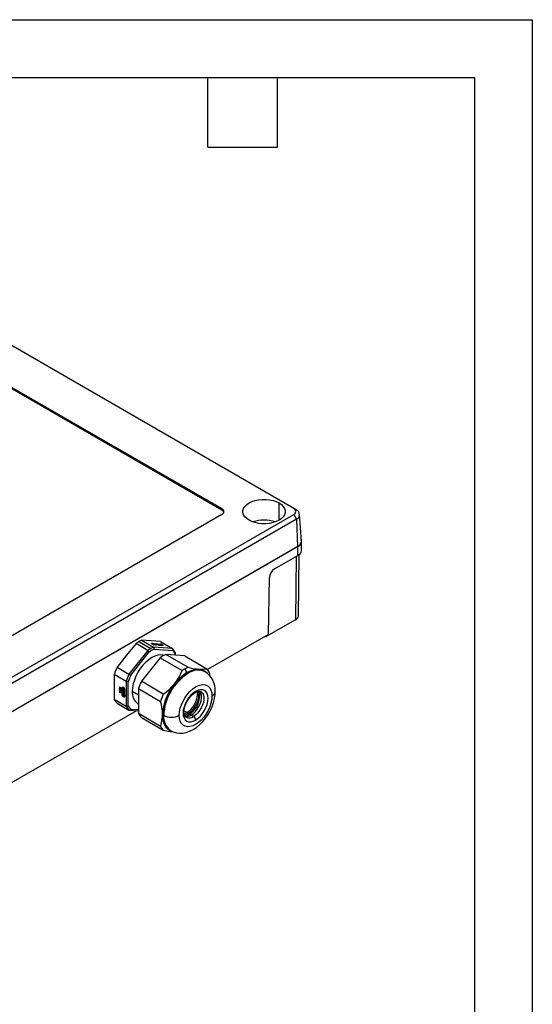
# Model space of a CAD drawing. Header units: millimetres. Extents: x 0 to 699, y 0 to 540.
# Tile 13 of 13: x 558 to 699, y 270 to 540. Entities that reach past the tile are written whole.
import ezdxf

# ---------------------------------------------------------------- set-up
doc = ezdxf.new("R2010")
doc.units = ezdxf.units.MM
doc.header["$LTSCALE"] = 2.5
doc.layers.add('TEXT', color=140, linetype='Continuous', lineweight=25)

msp = doc.modelspace()

# ---------------------------------------------------------------- linework, layer by layer
at = {"color": 7, "linetype": 'Continuous'}
for p, q in [((0.01, 539.76), (698.51, 539.76)), ((698.51, 539.76), (698.51, 0.01))]:
    msp.add_line(p, q, dxfattribs=at)
for p, q in [((633.12, 405.74), (510.79, 476.36)), ((510.8, 464.98), (613.4, 405.75)), ((613.4, 405.34), (510.8, 464.57)), ((613.4, 405.75), (613.4, 405.34)), ((629.1, 402.57), (629.1, 407.3)), ((633.86, 405.31), (633.12, 405.74)), ((546.14, 353.92), (633.12, 404.13)), ((613.4, 404.12), (546.16, 365.3)), ((633.86, 402.83), (546.89, 352.62)), ((633.12, 404.13), (633.86, 402.83)), ((633.86, 402.83), (634.19, 395.34)), ((635.22, 396.84), (634.75, 404.14)), ((635.26, 394.31), (635.29, 396.76)), ((547.22, 345.13), (634.19, 395.34)), ((634.26, 395.34), (547.22, 345.09)), ((634.25, 392.9), (634.26, 395.34)), ((627.87, 389.22), (634.25, 392.9)), ((633.77, 392.62), (633.63, 375.29)), ((634.4, 376.34), (634.58, 393.12)), ((626.21, 371.26), (626.44, 386.79)), ((633.63, 375.29), (625.59, 370.65)), ((626.21, 371.26), (609.51, 361.62)), ((625.37, 370.78), (625.59, 370.65)), ((625.59, 370.65), (625.59, 370.91)), ((589.9, 368.78), (587.31, 365.55)), ((593.16, 366.87), (589.9, 368.78)), ((590.67, 369.28), (593.92, 367.37)), ((591.44, 369.69), (594.69, 367.78)), ((594.03, 369.5), (591.44, 369.69)), ((596.62, 369.3), (594.03, 369.5)), ((594.21, 368.77), (594.19, 368.72)), ((594.27, 368.72), (594.25, 368.67)), ((594.46, 368.59), (594.46, 368.57)), ((594.52, 368.66), (594.53, 368.68)), ((594.53, 368.66), (594.54, 368.68)), ((594.61, 368.53), (594.63, 368.57)), ((594.63, 368.71), (594.62, 368.69)), ((594.63, 368.53), (594.65, 368.59)), ((594.65, 368.46), (594.83, 368.45)), ((594.65, 368.45), (594.65, 368.46)), ((594.83, 368.45), (594.69, 368.54)), ((594.69, 367.78), (594.88, 367.24)), ((599.87, 367.39), (594.69, 367.78)), ((594.71, 368.54), (594.72, 368.56)), ((594.72, 368.56), (594.95, 368.4)), ((594.95, 368.4), (594.72, 368.42)), ((594.81, 368.41), (594.83, 368.45)), ((595.36, 368.38), (594.82, 368.7)), ((594.87, 368.67), (594.88, 368.7)), ((594.88, 368.7), (595.32, 368.44)), ((594.88, 367.24), (599.96, 366.87)), ((595.43, 368.56), (595.15, 368.67)), ((595.16, 368.69), (595.41, 368.59)), ((595.16, 368.66), (595.16, 368.69)), ((595.31, 368.41), (595.32, 368.44)), ((595.32, 368.41), (595.34, 368.48)), ((595.41, 368.59), (595.34, 368.67)), ((595.34, 368.4), (595.37, 368.47)), ((595.38, 368.38), (595.41, 368.46)), ((595.41, 368.42), (595.39, 368.37)), ((595.4, 368.6), (595.42, 368.66)), ((595.4, 368.57), (595.41, 368.59)), ((595.41, 368.57), (595.44, 368.65)), ((595.42, 368.36), (595.42, 368.37)), ((595.49, 368.48), (595.43, 368.56)), ((595.44, 368.65), (595.5, 368.55)), ((595.48, 368.49), (595.5, 368.55)), ((595.5, 368.55), (595.75, 368.46)), ((595.5, 368.46), (595.53, 368.52)), ((595.53, 368.52), (595.58, 368.45)), ((595.74, 368.44), (595.53, 368.52)), ((595.57, 368.44), (595.58, 368.45)), ((595.62, 368.66), (595.6, 368.62)), ((595.68, 368.62), (595.66, 368.57)), ((595.74, 368.43), (595.75, 368.46)), ((595.76, 368.43), (595.76, 368.45)), ((595.86, 368.47), (595.87, 368.49)), ((595.93, 368.56), (595.94, 368.58)), ((596.52, 368.3), (595.98, 368.62)), ((596.02, 368.51), (596.03, 368.53)), ((596.02, 368.43), (596.04, 368.47)), ((596.05, 368.61), (596.48, 368.35)), ((596.2, 368.33), (596.1, 368.43)), ((596.11, 368.41), (596.13, 368.46)), ((596.13, 368.46), (596.28, 368.32)), ((596.28, 368.32), (596.28, 368.32)), ((596.85, 368.28), (596.32, 368.59)), ((596.38, 368.56), (596.39, 368.59)), ((596.39, 368.59), (596.86, 368.31)), ((596.47, 368.33), (596.48, 368.35)), ((596.48, 368.32), (596.5, 368.39)), ((596.5, 368.31), (596.53, 368.39)), ((596.86, 368.31), (596.52, 368.58)), ((596.54, 368.29), (596.57, 368.37)), ((596.57, 368.34), (596.55, 368.29)), ((596.58, 368.53), (596.6, 368.58)), ((596.58, 368.28), (596.59, 368.29)), ((596.6, 368.58), (597.23, 368.28)), ((596.61, 368.51), (596.62, 368.54)), ((596.62, 369.3), (599.87, 367.39)), ((596.62, 368.54), (596.96, 368.26)), ((597.25, 368.24), (596.62, 368.54)), ((597.23, 368.28), (596.75, 368.56)), ((596.8, 368.53), (596.81, 368.56)), ((596.82, 368.56), (597.35, 368.24)), ((596.86, 368.31), (596.84, 368.28)), ((596.96, 368.25), (596.92, 368.26)), ((596.96, 368.25), (596.96, 368.26)), ((597.22, 368.26), (597.23, 368.28)), ((597.35, 368.22), (597.3, 368.23)), ((597.34, 368.22), (597.35, 368.24)), ((599.87, 367.39), (599.96, 366.87)), ((587.31, 365.55), (584.72, 362.32)), ((593.16, 366.87), (587.97, 360.41)), ((588.45, 360.11), (593.53, 366.45)), ((596.55, 364.88), (591.37, 358.41)), ((593.16, 366.87), (593.53, 366.45)), ((596.55, 364.88), (602.56, 361.35)), ((604.09, 362.25), (598.08, 365.78)), ((603.27, 365.4), (598.08, 365.78)), ((600.64, 366.32), (600.64, 365.92)), ((600.64, 365.59), (600.64, 366.32)), ((600.64, 365.92), (600.64, 365.59)), ((603.27, 365.4), (609.28, 361.87)), ((584.72, 362.32), (587.97, 360.41)), ((603.87, 360.8), (603.33, 361.85)), ((583.95, 360.34), (587.21, 358.43)), ((583.95, 360.34), (583.95, 356.92)), ((587.97, 360.41), (588.45, 360.11)), ((604.11, 360.54), (604.08, 360.55)), ((608.82, 361.05), (608.67, 361.13)), ((608.68, 361.11), (608.84, 361.03)), ((608.84, 361.04), (608.82, 361.05)), ((610.25, 359.81), (610.05, 360.8)), ((583.95, 356.92), (583.95, 353.49)), ((585.38, 356.86), (585.37, 356.85)), ((585.37, 356.83), (585.37, 356.85)), ((585.4, 356.85), (585.37, 356.83)), ((585.42, 356.56), (585.37, 356.52)), ((585.37, 356.4), (585.37, 356.52)), ((585.42, 356.43), (585.37, 356.4)), ((585.39, 356.27), (585.37, 356.25)), ((585.38, 356.85), (585.69, 356.68)), ((585.43, 356.83), (585.38, 356.8)), ((585.5, 356.73), (585.38, 356.8)), ((585.44, 356.38), (585.39, 356.35)), ((585.56, 356.25), (585.39, 356.35)), ((585.39, 356.27), (585.57, 356.16)), ((585.44, 356.24), (585.39, 356.21)), ((585.47, 356.53), (585.42, 356.5)), ((585.42, 356.4), (585.42, 356.49)), ((585.48, 356.36), (585.42, 356.4)), ((585.43, 356.56), (585.48, 356.53)), ((585.5, 356.54), (585.43, 356.5)), ((585.43, 356.5), (585.48, 356.47)), ((585.48, 356.46), (585.52, 356.48)), ((585.48, 356.46), (585.48, 356.36)), ((585.53, 356.39), (585.48, 356.36)), ((585.5, 356.73), (585.54, 356.76)), ((585.5, 356.65), (585.5, 356.73)), ((585.55, 356.68), (585.5, 356.65)), ((585.53, 356.43), (585.53, 356.33)), ((585.53, 356.33), (585.56, 356.31)), ((585.59, 356.73), (585.55, 356.7)), ((585.55, 356.7), (585.65, 356.64)), ((585.55, 356.64), (585.55, 356.7)), ((585.56, 356.25), (585.62, 356.29)), ((585.63, 356.49), (585.57, 356.52)), ((585.59, 356.44), (585.57, 356.43)), ((585.57, 356.31), (585.57, 356.43)), ((585.57, 356.31), (585.62, 356.34)), ((585.62, 356.34), (585.57, 356.31)), ((585.62, 356.55), (585.58, 356.57)), ((585.62, 356.4), (585.62, 356.29)), ((585.64, 356.55), (585.71, 356.59)), ((585.7, 356.66), (585.65, 356.64)), ((585.65, 356.64), (585.65, 356.58)), ((585.71, 356.6), (585.65, 356.58)), ((585.71, 356.65), (585.71, 356.53)), ((585.94, 356.66), (586.11, 356.56)), ((585.94, 356.56), (585.94, 356.66)), ((586.03, 356.61), (585.94, 356.56)), ((586.11, 356.46), (585.94, 356.56)), ((586.23, 356.67), (586.11, 356.6)), ((586.21, 356.61), (586.11, 356.56)), ((586.11, 356.56), (586.11, 356.6)), ((586.2, 356.51), (586.11, 356.46)), ((586.11, 354.7), (586.11, 356.46)), ((586.17, 356.59), (586.2, 356.57)), ((586.2, 356.51), (586.2, 356.55)), ((586.61, 356.26), (586.2, 356.51)), ((586.28, 356.46), (586.2, 356.41)), ((586.2, 354.65), (586.2, 356.41)), ((586.2, 356.41), (586.42, 356.28)), ((586.25, 356.48), (586.25, 356.44)), ((586.41, 356.79), (586.27, 356.7)), ((586.42, 356.23), (586.28, 356.31)), ((586.28, 356.31), (586.28, 356.21)), ((586.36, 356.26), (586.28, 356.21)), ((586.51, 356.33), (586.42, 356.28)), ((586.55, 356.3), (586.42, 356.23)), ((586.42, 356.28), (586.42, 356.23)), ((586.56, 356.3), (586.47, 356.25)), ((586.47, 356.2), (586.47, 356.25)), ((586.47, 356.25), (586.61, 356.16)), ((586.48, 356.26), (586.49, 356.26)), ((586.61, 356.16), (586.61, 356.26)), ((586.77, 356.3), (586.69, 356.26)), ((586.69, 356.26), (586.69, 354.55)), ((587.21, 358.43), (587.77, 358.36)), ((587.21, 358.43), (587.21, 351.58)), ((587.77, 351.65), (587.77, 358.36)), ((590.6, 356.44), (596.61, 352.91)), ((590.6, 356.44), (590.6, 349.59)), ((597.38, 354.88), (591.37, 358.41)), ((585.45, 356.07), (585.37, 356.02)), ((585.37, 355.92), (585.37, 356.02)), ((585.42, 355.95), (585.37, 355.92)), ((585.39, 355.82), (585.37, 355.81)), ((585.39, 355.66), (585.37, 355.65)), ((585.39, 355.51), (585.37, 355.5)), ((585.57, 356.1), (585.39, 356.21)), ((585.42, 355.91), (585.39, 355.89)), ((585.4, 355.88), (585.39, 355.89)), ((585.39, 355.82), (585.59, 355.71)), ((585.44, 355.79), (585.39, 355.76)), ((585.57, 355.66), (585.39, 355.76)), ((585.39, 355.66), (585.54, 355.58)), ((585.44, 355.63), (585.39, 355.6)), ((585.54, 355.52), (585.39, 355.6)), ((585.39, 355.51), (585.57, 355.41)), ((585.44, 355.48), (585.39, 355.45)), ((585.57, 355.35), (585.39, 355.45)), ((585.4, 355.88), (585.42, 355.89)), ((585.42, 356), (585.42, 355.89)), ((585.48, 356.05), (585.43, 356.02)), ((585.45, 356.01), (585.5, 356.04)), ((585.47, 356), (585.45, 356.01)), ((585.46, 356.07), (585.52, 356.03)), ((585.52, 356.03), (585.47, 356)), ((585.47, 355.87), (585.47, 356)), ((585.52, 355.9), (585.47, 355.87)), ((585.61, 355.89), (585.49, 355.82)), ((585.52, 355.81), (585.49, 355.82)), ((585.52, 355.97), (585.56, 355.99)), ((585.52, 355.87), (585.52, 355.97)), ((585.62, 355.86), (585.52, 355.81)), ((585.62, 355.57), (585.54, 355.52)), ((585.55, 355.87), (585.61, 355.9)), ((585.56, 355.57), (585.62, 355.61)), ((585.64, 356.21), (585.57, 356.16)), ((585.57, 356.1), (585.62, 356.13)), ((585.65, 356.11), (585.57, 356.07)), ((585.57, 356.07), (585.57, 356.1)), ((585.57, 355.66), (585.61, 355.69)), ((585.57, 355.59), (585.57, 355.66)), ((585.62, 355.62), (585.57, 355.59)), ((585.59, 355.42), (585.57, 355.41)), ((585.57, 355.35), (585.62, 355.38)), ((585.65, 355.36), (585.57, 355.31)), ((585.57, 355.31), (585.57, 355.35)), ((585.62, 356.13), (585.68, 356.1)), ((585.67, 356.1), (585.62, 356.07)), ((585.62, 356.07), (585.62, 356.04)), ((585.68, 356.04), (585.62, 356.07)), ((585.62, 355.66), (585.62, 355.56)), ((585.62, 355.38), (585.68, 355.34)), ((585.67, 355.35), (585.62, 355.32)), ((585.62, 355.32), (585.62, 355.28)), ((585.68, 355.29), (585.62, 355.32)), ((586.11, 354.7), (586.2, 354.75)), ((586.28, 356.21), (586.61, 356.02)), ((586.28, 356.16), (586.61, 355.97)), ((586.28, 355.93), (586.28, 356.16)), ((586.36, 355.97), (586.28, 355.93)), ((586.61, 355.73), (586.28, 355.93)), ((586.28, 355.78), (586.28, 355.88)), ((586.28, 355.88), (586.61, 355.68)), ((586.36, 355.83), (586.28, 355.78)), ((586.57, 355.62), (586.28, 355.78)), ((586.28, 355.73), (586.57, 355.57)), ((586.28, 355.63), (586.28, 355.73)), ((586.37, 355.68), (586.28, 355.63)), ((586.57, 355.47), (586.28, 355.63)), ((586.28, 355.58), (586.57, 355.42)), ((586.28, 355.48), (586.28, 355.58)), ((586.37, 355.53), (586.28, 355.48)), ((586.61, 355.29), (586.28, 355.48)), ((586.28, 355.43), (586.61, 355.24)), ((586.28, 355.34), (586.28, 355.43)), ((586.36, 355.38), (586.28, 355.34)), ((586.57, 355.17), (586.28, 355.34)), ((586.28, 355.29), (586.57, 355.12)), ((586.28, 355.19), (586.28, 355.29)), ((586.37, 355.24), (586.28, 355.19)), ((586.57, 355.02), (586.28, 355.19)), ((586.28, 355.14), (586.57, 354.97)), ((586.28, 355.04), (586.28, 355.14)), ((586.37, 355.09), (586.28, 355.04)), ((586.61, 354.84), (586.28, 355.04)), ((586.28, 354.99), (586.61, 354.79)), ((586.28, 354.84), (586.28, 354.99)), ((586.4, 354.92), (586.28, 354.84)), ((586.33, 354.82), (586.28, 354.84)), ((586.28, 354.79), (586.69, 354.55)), ((586.28, 354.64), (586.28, 354.79)), ((586.41, 354.72), (586.28, 354.64)), ((586.33, 354.62), (586.28, 354.64)), ((586.41, 356.09), (586.33, 356.04)), ((586.33, 356.04), (586.33, 355.99)), ((586.61, 355.88), (586.33, 356.04)), ((586.33, 355.99), (586.61, 355.83)), ((586.33, 354.87), (586.41, 354.91)), ((586.33, 354.87), (586.33, 354.82)), ((586.42, 354.81), (586.33, 354.87)), ((586.41, 354.72), (586.33, 354.67)), ((586.33, 354.67), (586.33, 354.62)), ((586.69, 354.45), (586.33, 354.67)), ((586.5, 354.86), (586.42, 354.81)), ((586.55, 354.83), (586.42, 354.76)), ((586.42, 354.76), (586.42, 354.81)), ((586.47, 354.73), (586.42, 354.76)), ((586.61, 356.11), (586.47, 356.2)), ((586.55, 354.83), (586.47, 354.78)), ((586.47, 354.78), (586.47, 354.73)), ((586.57, 354.73), (586.47, 354.78)), ((586.61, 355.64), (586.57, 355.62)), ((586.57, 355.57), (586.57, 355.62)), ((586.61, 355.59), (586.57, 355.57)), ((586.61, 355.49), (586.57, 355.47)), ((586.57, 355.42), (586.57, 355.47)), ((586.61, 355.44), (586.57, 355.42)), ((586.61, 355.2), (586.57, 355.17)), ((586.57, 355.12), (586.57, 355.17)), ((586.57, 355.12), (586.61, 355.15)), ((586.61, 355.05), (586.57, 355.02)), ((586.57, 354.97), (586.57, 355.02)), ((586.61, 355), (586.57, 354.97)), ((586.61, 354.75), (586.57, 354.73)), ((586.57, 354.68), (586.57, 354.73)), ((586.61, 354.7), (586.57, 354.68)), ((586.61, 354.65), (586.57, 354.68)), ((586.61, 356.02), (586.61, 356.11)), ((586.61, 355.97), (586.61, 355.88)), ((586.61, 355.83), (586.61, 355.73)), ((586.61, 355.68), (586.61, 355.29)), ((586.61, 355.24), (586.61, 354.84)), ((586.61, 354.79), (586.61, 354.65)), ((586.62, 354.2), (586.77, 354.29)), ((586.78, 354.6), (586.69, 354.55)), ((586.69, 354.45), (586.78, 354.5)), ((586.69, 354.45), (586.69, 354.36)), ((586.84, 354.44), (586.69, 354.36)), ((586.75, 354.58), (586.78, 354.57)), ((586.78, 354.3), (586.77, 354.29)), ((586.78, 356.21), (586.78, 354.5)), ((586.78, 354.5), (586.95, 354.4)), ((586.87, 354.45), (586.78, 354.4)), ((586.95, 354.3), (586.78, 354.4)), ((586.78, 354.4), (586.78, 354.31)), ((586.84, 354.47), (586.84, 354.44)), ((586.84, 354.44), (586.84, 354.43)), ((586.95, 354.4), (586.95, 354.3)), ((590.6, 354.65), (588.87, 355.65)), ((606.98, 355.64), (607.15, 354.76)), ((583.95, 353.49), (587.21, 351.58)), ((584.72, 352.42), (587.97, 350.51)), ((587.21, 351.58), (587.77, 351.65)), ((590.41, 352.26), (590.6, 352.15)), ((590.01, 350.36), (554.98, 330.14)), ((587.97, 350.51), (588.45, 350.71)), ((587.97, 350.51), (590.6, 350.32)), ((590.6, 350.55), (588.45, 350.71)), ((596.61, 346.06), (590.6, 349.59)), ((591.37, 348.52), (597.38, 344.99)), ((603.89, 349.86), (603.05, 350.35)), ((605.01, 349.16), (605.66, 348.78)), ((599.35, 344.92), (599.37, 344.91))]:
    msp.add_line(p, q)
at = {"flags": 128}
for points in [[(620.9, 402.57), (620.25, 403.01), (619.74, 403.52), (619.4, 404.07), (619.22, 404.64), (619.22, 405.22), (619.4, 405.8), (619.74, 406.35), (620.25, 406.85), (620.9, 407.3), (621.67, 407.68), (622.55, 407.97), (623.5, 408.17), (624.5, 408.27), (625.51, 408.27), (626.5, 408.17), (627.45, 407.97), (628.33, 407.68), (629.1, 407.3)], [(629.1, 407.3), (629.75, 406.85), (630.26, 406.35), (630.6, 405.8), (630.78, 405.22), (630.78, 404.64), (630.6, 404.07), (630.26, 403.52), (629.75, 403.01), (629.1, 402.57), (628.33, 402.19), (627.45, 401.9), (626.5, 401.7), (625.51, 401.6), (624.5, 401.6), (623.5, 401.7), (622.55, 401.9), (621.67, 402.19), (620.9, 402.57)], [(594.44, 368.58), (594.37, 368.61), (594.31, 368.64), (594.25, 368.67), (594.21, 368.7), (594.18, 368.72), (594.17, 368.75), (594.18, 368.76), (594.21, 368.77)], [(594.3, 368.73), (594.28, 368.73), (594.27, 368.72), (594.27, 368.7), (594.29, 368.68), (594.32, 368.66), (594.36, 368.64), (594.41, 368.61), (594.46, 368.59)], [(594.46, 368.59), (594.5, 368.58), (594.53, 368.57), (594.56, 368.57), (594.59, 368.56), (594.61, 368.57), (594.62, 368.57), (594.63, 368.57), (594.63, 368.58)], [(594.55, 368.72), (594.54, 368.73), (594.53, 368.74), (594.53, 368.74), (594.55, 368.74), (594.56, 368.74), (594.59, 368.73), (594.61, 368.72), (594.63, 368.71)], [(594.54, 368.68), (594.54, 368.67), (594.55, 368.67), (594.55, 368.67), (594.55, 368.66), (594.55, 368.66), (594.55, 368.66), (594.55, 368.66), (594.55, 368.66)], [(594.63, 368.71), (594.65, 368.7), (594.65, 368.69), (594.65, 368.69), (594.64, 368.69), (594.62, 368.69), (594.6, 368.7), (594.57, 368.71), (594.55, 368.72)], [(594.63, 368.58), (594.63, 368.59), (594.63, 368.59), (594.63, 368.59), (594.63, 368.59), (594.64, 368.59), (594.64, 368.59), (594.65, 368.59), (594.65, 368.59)], [(594.66, 368.44), (594.65, 368.45), (594.64, 368.45), (594.64, 368.46), (594.64, 368.46), (594.64, 368.46), (594.64, 368.46), (594.65, 368.46), (594.65, 368.46)], [(594.82, 368.7), (594.81, 368.71), (594.8, 368.72), (594.81, 368.72), (594.81, 368.72), (594.83, 368.72), (594.85, 368.71), (594.87, 368.7), (594.88, 368.7)], [(595.15, 368.67), (595.13, 368.67), (595.11, 368.68), (595.1, 368.69), (595.09, 368.7), (595.1, 368.7), (595.11, 368.7), (595.12, 368.7), (595.14, 368.69), (595.16, 368.69)], [(595.34, 368.67), (595.34, 368.68), (595.35, 368.68), (595.35, 368.68), (595.37, 368.68), (595.38, 368.67), (595.39, 368.67), (595.41, 368.66), (595.42, 368.66)], [(595.42, 368.44), (595.42, 368.43), (595.41, 368.43), (595.41, 368.42), (595.41, 368.41), (595.41, 368.4), (595.41, 368.39), (595.42, 368.38), (595.42, 368.37)], [(595.42, 368.37), (595.42, 368.37), (595.42, 368.37), (595.42, 368.37), (595.42, 368.37), (595.42, 368.37), (595.42, 368.36), (595.42, 368.36), (595.41, 368.37)], [(595.58, 368.45), (595.58, 368.44), (595.58, 368.44), (595.56, 368.44), (595.54, 368.44), (595.52, 368.45), (595.51, 368.46), (595.49, 368.47), (595.49, 368.48)], [(595.85, 368.47), (595.78, 368.5), (595.72, 368.53), (595.66, 368.56), (595.62, 368.59), (595.59, 368.62), (595.58, 368.64), (595.59, 368.66), (595.62, 368.66)], [(595.74, 368.55), (595.72, 368.57), (595.7, 368.58), (595.69, 368.59), (595.68, 368.61), (595.68, 368.61), (595.68, 368.62), (595.69, 368.63), (595.71, 368.63)], [(595.76, 368.45), (595.77, 368.44), (595.78, 368.44), (595.78, 368.43), (595.78, 368.43), (595.77, 368.43), (595.76, 368.43), (595.75, 368.43), (595.74, 368.44)], [(596.04, 368.48), (596.04, 368.47), (596.03, 368.46), (596.02, 368.46), (596, 368.46), (595.97, 368.46), (595.94, 368.47), (595.91, 368.48), (595.87, 368.49)], [(595.98, 368.62), (595.97, 368.62), (595.97, 368.63), (595.97, 368.63), (595.98, 368.63), (595.99, 368.63), (596.01, 368.63), (596.03, 368.62), (596.05, 368.61)], [(596.32, 368.59), (596.31, 368.6), (596.31, 368.6), (596.31, 368.61), (596.32, 368.61), (596.33, 368.61), (596.35, 368.6), (596.37, 368.59), (596.39, 368.59)], [(596.52, 368.58), (596.51, 368.59), (596.51, 368.59), (596.52, 368.6), (596.53, 368.6), (596.54, 368.59), (596.56, 368.59), (596.58, 368.58), (596.6, 368.58)], [(596.59, 368.35), (596.58, 368.35), (596.57, 368.34), (596.57, 368.33), (596.57, 368.33), (596.57, 368.32), (596.57, 368.31), (596.58, 368.3), (596.59, 368.29)], [(596.59, 368.29), (596.59, 368.28), (596.59, 368.28), (596.59, 368.28), (596.59, 368.28), (596.59, 368.28), (596.58, 368.28), (596.58, 368.28), (596.58, 368.28)], [(596.75, 368.56), (596.74, 368.57), (596.73, 368.58), (596.73, 368.58), (596.74, 368.58), (596.76, 368.58), (596.78, 368.57), (596.8, 368.56), (596.81, 368.56)], [(596.96, 368.26), (596.97, 368.26), (596.97, 368.26), (596.97, 368.26), (596.97, 368.26), (596.97, 368.25), (596.97, 368.25), (596.96, 368.25), (596.96, 368.25)], [(597.35, 368.24), (597.36, 368.24), (597.36, 368.23), (597.36, 368.23), (597.37, 368.23), (597.36, 368.23), (597.36, 368.22), (597.36, 368.22), (597.35, 368.22)], [(597.56, 365.51), (597.34, 365.57), (596.63, 365.66), (595.86, 365.57), (595.04, 365.31), (594.21, 364.9), (593.37, 364.33), (592.56, 363.63), (591.78, 362.81), (591.07, 361.89), (590.43, 360.89), (589.89, 359.84), (589.45, 358.77), (589.13, 357.69), (588.93, 356.65), (588.87, 355.65)], [(603.87, 360.8), (604.82, 361.28), (605.76, 361.6), (606.65, 361.74), (607.49, 361.71), (608.26, 361.5), (608.94, 361.12), (609.43, 360.68)], [(585.37, 356.85), (585.37, 356.85), (585.37, 356.85), (585.37, 356.85), (585.37, 356.86), (585.38, 356.86), (585.38, 356.86), (585.38, 356.86), (585.38, 356.85)], [(585.37, 356.52), (585.37, 356.54), (585.37, 356.55), (585.38, 356.55), (585.38, 356.56), (585.39, 356.56), (585.4, 356.56), (585.41, 356.56), (585.43, 356.56)], [(585.37, 356.25), (585.37, 356.26), (585.37, 356.26), (585.37, 356.27), (585.37, 356.27), (585.38, 356.27), (585.38, 356.27), (585.39, 356.27), (585.39, 356.27)], [(585.42, 356.49), (585.42, 356.49), (585.42, 356.5), (585.42, 356.5), (585.42, 356.5), (585.42, 356.5), (585.42, 356.5), (585.42, 356.5), (585.43, 356.5)], [(585.56, 356.31), (585.56, 356.31), (585.56, 356.31), (585.57, 356.31), (585.57, 356.31), (585.57, 356.31), (585.57, 356.31), (585.57, 356.31), (585.57, 356.31)], [(585.62, 356.29), (585.62, 356.27), (585.61, 356.26), (585.61, 356.25), (585.6, 356.25), (585.59, 356.25), (585.58, 356.25), (585.57, 356.25), (585.56, 356.25)], [(585.57, 356.43), (585.57, 356.44), (585.58, 356.44), (585.58, 356.45), (585.59, 356.44), (585.6, 356.43), (585.61, 356.42), (585.62, 356.41), (585.62, 356.4)], [(585.65, 356.58), (585.65, 356.57), (585.65, 356.56), (585.65, 356.55), (585.64, 356.55), (585.64, 356.55), (585.63, 356.55), (585.62, 356.55), (585.62, 356.55)], [(585.71, 356.53), (585.7, 356.52), (585.7, 356.5), (585.69, 356.49), (585.68, 356.48), (585.67, 356.48), (585.66, 356.48), (585.64, 356.48), (585.63, 356.49)], [(586.11, 356.6), (586.14, 356.73), (586.21, 356.81), (586.32, 356.83), (586.45, 356.79), (586.57, 356.68), (586.68, 356.54), (586.76, 356.37), (586.78, 356.21)], [(586.2, 356.55), (586.22, 356.65), (586.27, 356.71), (586.35, 356.72), (586.45, 356.69), (586.54, 356.61), (586.62, 356.5), (586.68, 356.38), (586.69, 356.26)], [(586.29, 356.83), (586.28, 356.81), (586.25, 356.69)], [(586.41, 356.79), (586.41, 356.79), (586.43, 356.8)], [(601.74, 349.09), (601.8, 350.02), (602.01, 351.01), (602.34, 352.01), (602.79, 353.01), (603.34, 353.97), (603.98, 354.86), (604.69, 355.65), (605.45, 356.33), (606.23, 356.87), (607.01, 357.25), (607.76, 357.46), (608.47, 357.5), (609.11, 357.36), (609.67, 357.05), (610.12, 356.58), (610.45, 355.96), (610.65, 355.22), (610.72, 354.36)], [(585.37, 356.02), (585.37, 356.04), (585.37, 356.05), (585.38, 356.06), (585.39, 356.07), (585.41, 356.08), (585.42, 356.08), (585.44, 356.07), (585.46, 356.07)], [(585.37, 355.81), (585.37, 355.81), (585.37, 355.82), (585.37, 355.82), (585.38, 355.82), (585.38, 355.83), (585.38, 355.83), (585.39, 355.83), (585.39, 355.82)], [(585.37, 355.65), (585.37, 355.65), (585.37, 355.66), (585.37, 355.66), (585.38, 355.66), (585.38, 355.66), (585.38, 355.66), (585.39, 355.66), (585.39, 355.66)], [(585.37, 355.5), (585.37, 355.5), (585.37, 355.51), (585.37, 355.51), (585.37, 355.51), (585.38, 355.51), (585.38, 355.52), (585.39, 355.51), (585.39, 355.51)], [(585.42, 355.89), (585.42, 355.88), (585.42, 355.88), (585.42, 355.88), (585.41, 355.87), (585.41, 355.87), (585.41, 355.87), (585.41, 355.87), (585.4, 355.88)], [(585.45, 356.01), (585.44, 356.02), (585.44, 356.02), (585.43, 356.02), (585.43, 356.02), (585.42, 356.01), (585.42, 356.01), (585.42, 356.01), (585.42, 356)], [(585.52, 356.03), (585.56, 356), (585.59, 355.96), (585.61, 355.91), (585.62, 355.86), (585.61, 355.82), (585.59, 355.8), (585.56, 355.79), (585.52, 355.81)], [(585.56, 355.89), (585.56, 355.89), (585.56, 355.88), (585.55, 355.87), (585.55, 355.87), (585.54, 355.86), (585.54, 355.86), (585.53, 355.86), (585.52, 355.87)], [(585.54, 355.58), (585.54, 355.57), (585.55, 355.57), (585.55, 355.57), (585.56, 355.57), (585.56, 355.58), (585.57, 355.58), (585.57, 355.59), (585.57, 355.59)], [(585.62, 355.56), (585.62, 355.55), (585.61, 355.53), (585.61, 355.52), (585.59, 355.51), (585.58, 355.51), (585.57, 355.51), (585.55, 355.51), (585.54, 355.52)], [(585.57, 356.16), (585.57, 356.17), (585.58, 356.18), (585.58, 356.18), (585.59, 356.18), (585.6, 356.17), (585.61, 356.16), (585.62, 356.15), (585.62, 356.13)], [(585.62, 356.04), (585.62, 356.03), (585.61, 356.02), (585.6, 356.02), (585.59, 356.02), (585.58, 356.03), (585.58, 356.04), (585.57, 356.06), (585.57, 356.07)], [(585.57, 355.41), (585.57, 355.42), (585.58, 355.42), (585.58, 355.43), (585.59, 355.42), (585.6, 355.41), (585.61, 355.4), (585.62, 355.39), (585.62, 355.38)], [(585.62, 355.28), (585.62, 355.27), (585.61, 355.27), (585.6, 355.27), (585.59, 355.27), (585.58, 355.28), (585.58, 355.29), (585.57, 355.3), (585.57, 355.31)], [(585.68, 356.1), (585.69, 356.09), (585.7, 356.08), (585.7, 356.07), (585.7, 356.05), (585.7, 356.04), (585.7, 356.04), (585.69, 356.04), (585.68, 356.04)], [(585.68, 355.34), (585.69, 355.34), (585.7, 355.32), (585.7, 355.31), (585.7, 355.3), (585.7, 355.29), (585.7, 355.28), (585.69, 355.28), (585.68, 355.29)], [(586.78, 354.31), (586.76, 354.18), (586.68, 354.1), (586.57, 354.08), (586.45, 354.12), (586.32, 354.23), (586.21, 354.37), (586.14, 354.54), (586.11, 354.7)], [(586.69, 354.36), (586.68, 354.26), (586.62, 354.2), (586.54, 354.19), (586.45, 354.22), (586.35, 354.3), (586.27, 354.41), (586.22, 354.53), (586.2, 354.65)], [(586.61, 354.2), (586.72, 354.16), (586.75, 354.16)], [(599.37, 344.92), (600.11, 344.55), (600.96, 344.31), (601.84, 344.2), (602.74, 344.24), (603.65, 344.41), (604.58, 344.73), (605.52, 345.19), (606.45, 345.79), (607.34, 346.52), (608.18, 347.36), (608.94, 348.29), (609.63, 349.29), (610.23, 350.35), (610.73, 351.46), (611.13, 352.59), (611.41, 353.74), (611.57, 354.91), (611.6, 355.61)], [(610.72, 354.36), (610.65, 353.43), (610.45, 352.45), (610.12, 351.44), (609.67, 350.44), (609.11, 349.49), (608.47, 348.59), (607.76, 347.8), (607.01, 347.12), (606.23, 346.59), (605.45, 346.21), (604.69, 346), (603.98, 345.96), (603.34, 346.1), (602.79, 346.4), (602.34, 346.87), (602.01, 347.49), (601.8, 348.24), (601.74, 349.09)], [(606.23, 355.65), (605.56, 355.18), (604.91, 354.58), (604.32, 353.87), (603.8, 353.08), (603.37, 352.23), (603.06, 351.37), (602.86, 350.52), (602.8, 349.71), (602.86, 348.99), (603.06, 348.36), (603.37, 347.87), (603.8, 347.53), (604.32, 347.34), (604.91, 347.33), (605.56, 347.48), (606.23, 347.8)], [(603.61, 348.58), (603.55, 348.61), (603.33, 348.83), (603.17, 349.14), (603.06, 349.62), (603.03, 350.18), (603.1, 350.83), (603.27, 351.52), (603.54, 352.24), (603.9, 352.96), (604.33, 353.64), (604.82, 354.25), (605.35, 354.77), (605.88, 355.18), (606.07, 355.3)], [(605.01, 349.16), (605.61, 349.58), (606.18, 350.13), (606.69, 350.78), (607.14, 351.5), (607.49, 352.26), (607.74, 353.03), (607.86, 353.77), (607.86, 354.46), (607.74, 355.05), (607.49, 355.54), (607.33, 355.73)], [(607.72, 355.55), (607.79, 355.5), (608.14, 355.16), (608.38, 354.67), (608.51, 354.07), (608.51, 353.39), (608.38, 352.65), (608.14, 351.88), (607.79, 351.12), (607.34, 350.4), (606.83, 349.75), (606.26, 349.2), (605.66, 348.78)], [(606.23, 347.8), (606.9, 348.27), (607.54, 348.87), (608.13, 349.58), (608.65, 350.38), (609.08, 351.22), (609.4, 352.09), (609.59, 352.94), (609.66, 353.74), (609.59, 354.47), (609.4, 355.09), (609.08, 355.58), (608.65, 355.93), (608.13, 356.11), (607.54, 356.12), (606.9, 355.97), (606.23, 355.65)], [(606.62, 355.56), (606.67, 355.36), (606.72, 354.76)], [(603.89, 349.86), (603.34, 349.6), (603.06, 349.51)], [(597.38, 344.99), (599.17, 344.65), (600.18, 344.53)]]:
    msp.add_lwpolyline(points, dxfattribs=at)
for centre, radius, start, end in [((613.09, 404.93), 0.873, 290.7834, 69.2166), ((612.93, 404.35), 1.1, 20.0363, 64.2715), ((632.81, 404.93), 0.863, 290.7834, 69.2166), ((633.39, 404.07), 1.32, 290.7834, 69.2166), ((625, 393.16), 9.42, 71.283, 108.717), ((633.56, 396.87), 1.65, 292.4283, 359.1251), ((633.72, 396.78), 1.54, 290.6825, 17.4785), ((633.52, 394.5), 1.75, 294.42, 353.7871), ((633.09, 376.49), 1.32, 294.42, 353.7871), ((596.15, 359.97), 10.81, 120.486, 125.3311), ((595.36, 361.32), 9.24, 115.1186, 120.4967), ((599.41, 358.06), 10.81, 120.486, 125.3311), ((599.06, 358.57), 9.62, 115.7357, 125.1137), ((598.61, 359.41), 9.24, 115.1186, 120.4967), ((594.18, 368.01), 0.754, 62.219, 87.553), ((594.23, 368.19), 0.55, 62.4473, 82.3154), ((594.61, 368.84), 0.313, 238.1763, 286.5113), ((594.54, 368.78), 0.123, 239.7613, 273.6589), ((594.46, 368.54), 0.159, 59.7683, 64.5525), ((594.62, 368.39), 0.204, 60.1284, 79.1493), ((594.75, 368.6), 0.181, 239.6734, 261.895), ((594.66, 368.46), 0.119, 57.917, 59.5963), ((595.36, 368.44), 0.0382, 116.0126, 180.8512), ((595.35, 368.43), 0.0438, 67.7083, 101.0837), ((595.43, 368.51), 0.145, 239.639, 261.8947), ((595.3, 368.27), 0.218, 60.3656, 72.0829), ((595.4, 368.43), 0.0271, 18.8985, 72.0731), ((595.39, 368.6), 0.0594, 44.2377, 61.7064), ((595.58, 367.91), 0.754, 62.219, 87.553), ((595.62, 367.93), 0.705, 59.5485, 82.2927), ((596.15, 369.26), 0.817, 240.2495, 250.2841), ((595.68, 368.3), 0.177, 59.7982, 64.9542), ((596.04, 368.85), 0.422, 242.9711, 277.6481), ((595.25, 367.2), 1.53, 59.7049, 63.6139), ((595.92, 368.41), 0.135, 30.2109, 66.7031), ((595.63, 367.83), 0.808, 51.3045, 60.2049), ((596.25, 368.42), 0.102, 235.177, 282.4725), ((596.52, 368.36), 0.0382, 116.0126, 180.8512), ((596.51, 368.35), 0.0438, 67.7083, 101.0837), ((596.6, 368.42), 0.145, 239.639, 261.8947), ((596.46, 368.18), 0.218, 60.3656, 72.0829), ((596.56, 368.34), 0.0271, 18.8985, 72.0731), ((596.82, 368.68), 0.141, 239.5774, 240.391), ((596.75, 368.44), 0.129, 58.715, 59.5781), ((596.94, 368.43), 0.181, 239.639, 261.8947), ((597.33, 368.4), 0.172, 243.6572, 262.2304), ((596.99, 364.51), 4.08, 26.3411, 44.9223), ((602.36, 356.74), 10.01, 115.3237, 125.5257), ((597.15, 364.14), 3.92, 27.0883, 44.1752), ((599.97, 355.25), 16.8, 155.1274, 162.3456), ((608.81, 352.53), 10.81, 120.486, 125.3311), ((608.02, 353.88), 9.24, 115.1186, 120.4967), ((607.58, 374.22), 12.46, 253.7613, 277.8275), ((606.39, 358.99), 4.08, 26.3411, 44.9223), ((603.22, 353.34), 16.8, 155.1275, 162.3456), ((603.15, 353.38), 16.16, 155.4189, 162.0541), ((611.78, 348.47), 14.65, 122.7244, 177.2694), ((589.11, 366.82), 14.52, 304.7091, 337.8856), ((611.87, 348.43), 14.41, 122.6896, 177.3042), ((611.9, 348.4), 14.43, 122.7244, 177.2694), ((606.89, 356.73), 4.75, 67.9408, 126.2988), ((606.89, 356.78), 4.68, 65.3499, 126.5404), ((605.63, 355.99), 5.98, 356.3952, 57.5022), ((585.41, 356.83), 0.0387, 182.8312, 237.17), ((585.42, 356.4), 0.0556, 182.8312, 237.17), ((585.42, 356.25), 0.0556, 182.8312, 237.17), ((585.41, 356.42), 0.125, 2.8312, 57.17), ((585.47, 356.46), 0.0139, 2.8312, 57.17), ((585.66, 356.66), 0.165, 182.8312, 237.17), ((585.63, 356.64), 0.0825, 182.8291, 237.1698), ((585.67, 356.64), 0.0387, 2.8312, 57.17), ((606.61, 351.34), 16.8, 155.1274, 162.3456), ((585.41, 355.92), 0.0387, 182.8312, 237.17), ((585.42, 355.81), 0.0556, 182.8312, 237.17), ((585.42, 355.65), 0.0556, 182.8312, 237.17), ((585.42, 355.5), 0.0556, 182.8312, 237.17), ((585.53, 355.87), 0.0562, 182.8312, 237.17), ((585.46, 355.89), 0.103, 3.0649, 52.4871), ((585.56, 355.66), 0.0556, 2.8312, 57.17), ((592.52, 355.27), 3.67, 173.9756, 234.9219), ((612.62, 347.81), 16.8, 155.1274, 162.3456), ((601.18, 354.77), 5.97, 289.4968, 359.8739), ((600.54, 355.06), 6.19, 302.8255, 357.1683), ((601.25, 354.56), 6.13, 299.8501, 10.375), ((607.1, 354.02), 1.64, 67.9772, 129.0038), ((605.83, 355.61), 0.394, 306.0995, 5.6627), ((606.93, 355.16), 0.454, 242.1607, 297.8368), ((610.13, 355.71), 1.47, 293.4558, 356.1705), ((587.61, 355.3), 4.08, 206.3411, 224.9223), ((590.86, 353.39), 4.08, 206.3412, 224.9222), ((591.26, 353.44), 3.92, 207.0883, 224.1752), ((585.95, 349.48), 11.2, 342.1881, 17.812), ((594.25, 351.4), 4.08, 206.3411, 224.9223), ((601.49, 348.64), 4.36, 172.9978, 247.3664), ((597.19, 348.59), 0.584, 61.7687, 94.0958), ((602.01, 348.63), 4.56, 174.0278, 234.3276), ((602.03, 348.62), 4.56, 174.0278, 234.3276), ((599.62, 353.11), 4.54, 242.1607, 297.8368), ((603.75, 350.95), 2.18, 257.9887, 305.3075), ((603.16, 350.9), 2.02, 274.2317, 304.5533), ((604.46, 350.4), 2.02, 244.9018, 306.6311), ((604.59, 348.6), 0.698, 53.368, 114.9256), ((604.99, 347.74), 1.24, 2.8312, 57.17), ((600.26, 347.87), 4.08, 206.3411, 224.9223)]:
    msp.add_arc(centre, radius, start, end)
msp.add_ellipse((627.86, 387.59), major_axis=(1.01, 1.72), ratio=0.572322, start_param=0.789605, end_param=2.351675)
at = {"layer": 'TEXT'}
for p, q in [((15.87, 523.87), (682.62, 523.87)), ((609.6, 504.82), (609.6, 523.87)), ((628.65, 504.82), (628.65, 523.87)), ((682.62, 523.87), (682.62, 15.87)), ((609.6, 504.82), (628.65, 504.82))]:
    msp.add_line(p, q, dxfattribs=at)

doc.saveas('drawing.dxf')
